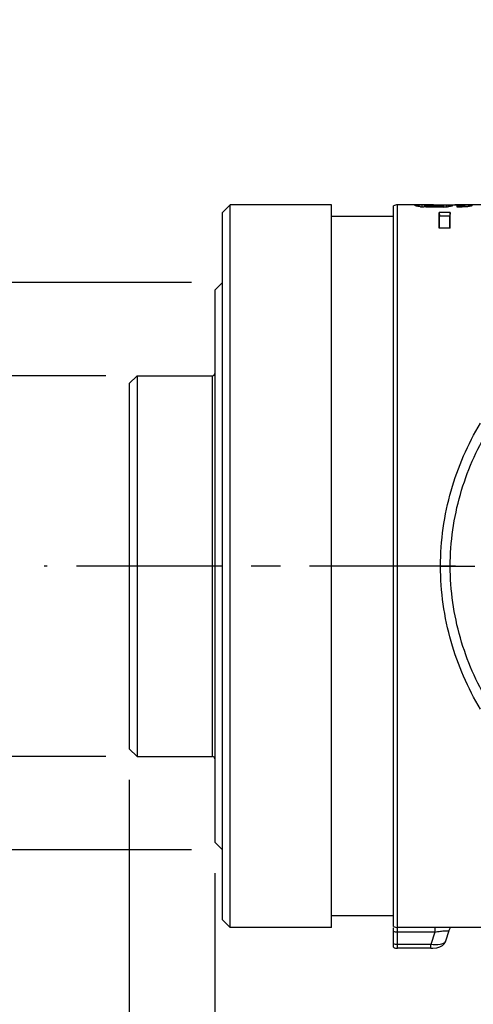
# Model space of a CAD drawing. Header units: millimetres. Extents: x 5828 to 6704, y 123 to 421.
# Tile 158 of 256: x 6359 to 6365, y 360 to 373. Entities that reach past the tile are written whole.
import ezdxf

# ---------------------------------------------------------------- set-up
doc = ezdxf.new("R2010")
doc.units = ezdxf.units.MM
doc.linetypes.add('CENTER', pattern=[0.6, 0.375, -0.075, 0.075, -0.075])
for name, color, linetype in [('中心线', 7, 'Continuous'), ('外形图', 7, 'Continuous'), ('尺寸标注', 7, 'Continuous')]:
    doc.layers.add(name, color=color, linetype=linetype)
doc.styles.add('微软雅黑', font='msyh.ttc', dxfattribs={"height": 1.5})
doc.dimstyles.new('尺寸标注_细节_1_10比例', dxfattribs={"dimtxt": 1.5, "dimasz": 1.25, "dimexe": 0.5, "dimexo": 0.4, "dimgap": 0.5, "dimtad": 1, "dimlfac": 10, "dimdsep": 46, "dimtxsty": '微软雅黑', "dimcen": 0.09, "dimadec": 0, "dimazin": 0, "dimtp": 0.01, "dimtm": 0.01, "dimtfac": 1, "dimtofl": 0, "dimtmove": 0, "dimatfit": 3, "dimfxl": 1, "dimtolj": 1, "dimarcsym": 0})

# ---------------------------------------------------------------- blocks, each defined once
blk = doc.blocks.new('*D1066')
at = {"layer": 'Defpoints', "color": 0}
for p in [(6361.703, 369.63), (6346.151, 362.33), (6361.703, 362.33)]:
    blk.add_point(p, dxfattribs=at)
at = {"layer": '尺寸标注', "color": 0, "lineweight": -2}
for p, q in [((6346.151, 369.63), (6346.151, 382.688)), ((6361.303, 369.63), (6345.651, 369.63)), ((6346.151, 368.38), (6346.151, 363.58)), ((6361.303, 362.33), (6345.651, 362.33))]:
    blk.add_line(p, q, dxfattribs=at)
at = {"layer": '尺寸标注', "color": 0}
for points in [[(6346.359, 368.38), (6345.942, 368.38), (6346.151, 369.63)], [(6345.942, 363.58), (6346.359, 363.58), (6346.151, 362.33)]]:
    blk.add_solid(points, dxfattribs=at)
at = {"layer": '尺寸标注', "color": 0, "insert": (6344.879, 380.2), "char_height": 1.5, "attachment_point": 5, "rotation": 90, "style": '微软雅黑'}
blk.add_mtext('\\A1;\\A1;{\\fAlibaba PuHuiTi 3.0 55 Regular|b0|i0|c134|p18;Φ73}', dxfattribs=at)
blk = doc.blocks.new('*D1067')
at = {"layer": 'Defpoints', "color": 0}
for p in [(6360.603, 368.43), (6354.384, 363.53), (6360.603, 363.53)]:
    blk.add_point(p, dxfattribs=at)
at = {"layer": '尺寸标注', "color": 0, "lineweight": -2}
for p, q in [((6354.384, 368.43), (6354.384, 385.679)), ((6360.203, 368.43), (6353.884, 368.43)), ((6354.384, 367.18), (6354.384, 364.78)), ((6360.203, 363.53), (6353.884, 363.53))]:
    blk.add_line(p, q, dxfattribs=at)
at = {"layer": '尺寸标注', "color": 0}
for points in [[(6354.592, 367.18), (6354.176, 367.18), (6354.384, 368.43)], [(6354.176, 364.78), (6354.592, 364.78), (6354.384, 363.53)]]:
    blk.add_solid(points, dxfattribs=at)
at = {"layer": '尺寸标注', "color": 0, "insert": (6352.413, 378.75), "char_height": 1.5, "attachment_point": 5, "rotation": 90, "style": '微软雅黑'}
blk.add_mtext('\\A1;\\A1;{\\fAlibaba PuHuiTi 3.0 65 Medium|b0|i0|c134|p18;Φ49h7({\\H0.7x;\\S 0^ -0.025;})}', dxfattribs=at)
blk = doc.blocks.new('*D1068')
at = {"layer": 'Defpoints', "color": 0}
for p in [(6360.503, 363.63), (6361.603, 362.43), (6361.603, 357.965)]:
    blk.add_point(p, dxfattribs=at)
at = {"layer": '尺寸标注', "color": 0, "lineweight": -2}
for p, q in [((6360.503, 363.23), (6360.503, 357.465)), ((6361.603, 362.03), (6361.603, 357.465)), ((6359.253, 357.965), (6349.142, 357.965)), ((6362.853, 357.965), (6364.103, 357.965))]:
    blk.add_line(p, q, dxfattribs=at)
at = {"layer": '尺寸标注', "color": 0}
for points in [[(6359.253, 357.757), (6359.253, 358.174), (6360.503, 357.965)], [(6362.853, 358.174), (6362.853, 357.757), (6361.603, 357.965)]]:
    blk.add_solid(points, dxfattribs=at)
at = {"layer": '尺寸标注', "color": 0, "insert": (6350.546, 359.215), "char_height": 1.5, "attachment_point": 5, "style": '微软雅黑'}
blk.add_mtext('\\A1;\\A1;{\\fAlibaba PuHuiTi 3.0 55 Regular|b0|i0|c134|p18;11}', dxfattribs=at)

msp = doc.modelspace()

# ---------------------------------------------------------------- linework, layer by layer
at = {"layer": '中心线', "linetype": 'CENTER', "ltscale": 5}
msp.add_line((6376.6977, 365.9796), (6359.4099, 365.9796), dxfattribs=at)
at = {"layer": '外形图', "linetype": 'ByBlock'}
for p, q in [((6361.7033, 370.5296), (6361.8033, 370.6296)), ((6361.8033, 361.3296), (6361.8033, 370.6296)), ((6363.1033, 370.6296), (6361.8033, 370.6296)), ((6363.1033, 361.3296), (6363.1033, 370.6296)), ((6363.9033, 361.3446), (6363.9033, 370.6144)), ((6363.9533, 361.0625), (6363.9533, 370.6296)), ((6364.2674, 370.6296), (6363.9533, 370.6296)), ((6364.2674, 370.6281), (6364.2685, 370.6054)), ((6364.2962, 370.6195), (6364.2946, 370.6011)), ((6364.3338, 370.6147), (6364.333, 370.5991)), ((6364.4158, 370.6292), (6364.4219, 370.6292)), ((6364.4219, 370.6292), (6364.5097, 370.6293)), ((6364.4279, 370.6124), (6364.4326, 370.6125)), ((6364.4279, 370.6124), (6364.4279, 370.597)), ((6364.5097, 370.6293), (6364.5097, 370.6234)), ((6364.5097, 370.6293), (6364.5458, 370.6293)), ((6364.5136, 370.6145), (6364.5145, 370.5984)), ((6364.5458, 370.6293), (6364.5737, 370.6292)), ((6364.5458, 370.6192), (6364.5475, 370.5997)), ((6364.5737, 370.6292), (6364.6344, 370.6292)), ((6364.5956, 370.6249), (6364.5868, 370.6249)), ((6364.6344, 370.6292), (6364.6916, 370.629)), ((6364.6916, 370.629), (6364.6915, 370.6243)), ((6364.7223, 370.5985), (6364.7223, 370.6134)), ((6364.7808, 370.6152), (6364.7816, 370.5999)), ((6364.7983, 370.6188), (6364.7999, 370.6008)), ((6364.8172, 370.6279), (6364.8159, 370.6028)), ((6365.1656, 370.6296), (6364.8172, 370.6296)), ((6364.8883, 370.625), (6364.8871, 370.6091)), ((6361.7033, 361.4296), (6361.7033, 370.5296)), ((6363.9033, 370.4796), (6363.1033, 370.4796)), ((6364.4893, 370.3264), (6364.4893, 370.5311)), ((6364.6293, 370.5311), (6364.4893, 370.5311)), ((6364.4893, 370.5311), (6364.4937, 370.4813)), ((6364.4937, 370.3264), (6364.4937, 370.4813)), ((6364.6249, 370.4813), (6364.4937, 370.4813)), ((6364.6293, 370.5311), (6364.6249, 370.4813)), ((6364.6249, 370.3264), (6364.6249, 370.4813)), ((6364.6293, 370.3264), (6364.6293, 370.5311)), ((6364.6293, 370.3264), (6364.4893, 370.3264)), ((6361.6033, 369.5296), (6361.7033, 369.6296)), ((6361.6033, 369.5295), (6361.6033, 362.4296)), ((6360.6033, 368.4296), (6360.5033, 368.3296)), ((6360.6033, 368.4296), (6360.6033, 363.5296)), ((6360.6033, 368.4296), (6361.5733, 368.4296)), ((6361.5733, 363.5296), (6361.5733, 368.4296)), ((6360.5033, 368.3296), (6360.5033, 363.6296)), ((6364.5077, 365.9796), (6364.6322, 365.9795)), ((6364.6322, 365.9796), (6364.9464, 365.9796)), ((6360.6033, 363.5296), (6360.5033, 363.6296)), ((6360.6033, 363.5296), (6361.5733, 363.5296)), ((6361.6033, 362.4296), (6361.7033, 362.3296)), ((6361.7033, 361.4296), (6361.8033, 361.3296)), ((6363.9033, 361.4796), (6363.1033, 361.4796)), ((6363.1033, 361.3296), (6361.8033, 361.3296)), ((6363.9033, 361.0759), (6363.9033, 361.3245)), ((6365.1656, 361.3296), (6363.9533, 361.3296)), ((6364.433, 361.3296), (6364.433, 361.2701)), ((6364.433, 361.2701), (6363.9533, 361.2701)), ((6364.433, 361.2701), (6364.3818, 361.111)), ((6364.6153, 361.2867), (6364.5728, 361.1546)), ((6364.3818, 361.111), (6363.9533, 361.111)), ((6364.3818, 361.0625), (6363.9533, 361.0625)), ((6364.3818, 361.0625), (6364.3818, 361.111))]:
    msp.add_line(p, q, dxfattribs=at)
for points in [[(6364.6153, 361.2867), (6364.6217, 361.3037), (6364.6374, 361.3296)], [(6364.3818, 361.0625), (6364.4096, 361.0633), (6364.459, 361.0692), (6364.4996, 361.0807), (6364.532, 361.0985), (6364.559, 361.1265), (6364.5728, 361.1547)]]:
    msp.add_lwpolyline(points, dxfattribs=at)
for centre, radius, start, end in [((6363.9533, 370.5278), 0.1, 90, 120), ((6364.3112, 368.2499), 2.3786, 91.05498, 91.51163), ((6364.3777, 371.8843), 1.286, 264.34346, 266.27504), ((6364.3428, 366.5342), 4.0946, 90.67069, 91.05572), ((6364.3794, 363.4317), 7.1973, 90.37642, 90.67264), ((6364.4368, 354.6512), 15.978, 90.07562, 90.37569), ((6364.4269, 372.9316), 2.3192, 269.1477, 270.02333), ((6364.4295, 372.7511), 2.1387, 270.08438, 270.83119), ((6364.4764, 371.9405), 1.3427, 273.04053, 274.47327), ((6362.906, 371.0902), 1.744, 343.74358, 344.52519), ((6364.4953, 371.6933), 1.0948, 274.49994, 275.25476), ((6364.5349, 368.9931), 1.6326, 87.79741, 88.17828), ((6364.6412, 354.7609), 15.8682, 89.63293, 89.81828), ((6364.6915, 362.5424), 8.0866, 89.36498, 89.63601), ((6364.7381, 366.6411), 3.9876, 88.86303, 89.38187), ((6361.5733, 368.4596), 0.03, 270, 0), ((6361.5733, 363.4996), 0.03, 0, 90), ((6363.9533, 361.4313), 0.1, 240, 270)]:
    msp.add_arc(centre, radius, start, end, dxfattribs=at)
for points, knots in [([(6364.1812, 370.6195), (6364.1812, 370.6211), (6364.1878, 370.6239), (6364.2083, 370.6261), (6364.2311, 370.6272), (6364.2484, 370.6277)], [0, 0, 0, 0, 0.0669936, 0.2415576, 1, 1, 1, 1]), ([(6364.2509, 370.6045), (6364.2405, 370.6056), (6364.223, 370.6075), (6364.2002, 370.6114), (6364.1883, 370.6144), (6364.1812, 370.6178), (6364.1812, 370.6195)], [0, 0, 0, 0, 0.4323833, 0.7438511, 0.9273514, 1, 1, 1, 1]), ([(6364.4327, 370.597), (6364.4205, 370.597), (6364.3743, 370.5972), (6364.3281, 370.5987), (6364.2941, 370.601)], [0, 0, 0, 0, 0.2639154, 1, 1, 1, 1]), ([(6364.3322, 370.6235), (6364.3233, 370.6231), (6364.3108, 370.6228), (6364.3006, 370.6211), (6364.2962, 370.6203), (6364.2962, 370.6195)], [0, 0, 0, 0, 0.7388468, 0.9299676, 1, 1, 1, 1]), ([(6364.2962, 370.6195), (6364.2962, 370.6185), (6364.3014, 370.6178), (6364.3118, 370.6157), (6364.3248, 370.6152), (6364.3338, 370.6147)], [0, 0, 0, 0, 0.0796234, 0.2861868, 1, 1, 1, 1]), ([(6364.422, 370.6247), (6364.414, 370.6247), (6364.3841, 370.6246), (6364.3542, 370.6243), (6364.3322, 370.6235)], [0, 0, 0, 0, 0.2668188, 1, 1, 1, 1]), ([(6364.5118, 370.6234), (6364.5051, 370.6236), (6364.4752, 370.6246), (6364.4452, 370.6247), (6364.422, 370.6247)], [0, 0, 0, 0, 0.2236546, 1, 1, 1, 1]), ([(6364.4605, 370.6127), (6364.4653, 370.6127), (6364.483, 370.6131), (6364.5007, 370.6137), (6364.5136, 370.6145)], [0, 0, 0, 0, 0.2692764, 1, 1, 1, 1]), ([(6364.5458, 370.6192), (6364.5458, 370.6201), (6364.5414, 370.621), (6364.5318, 370.6226), (6364.5201, 370.623), (6364.5118, 370.6234)], [0, 0, 0, 0, 0.0773444, 0.2768128, 1, 1, 1, 1]), ([(6364.5136, 370.6145), (6364.5217, 370.615), (6364.529, 370.6174), (6364.5458, 370.6164), (6364.5458, 370.6192)], [0, 0, 0, 0, 0.744554, 1, 1, 1, 1]), ([(6364.6584, 370.616), (6364.6584, 370.6144), (6364.6518, 370.6113), (6364.6327, 370.607), (6364.6115, 370.6046), (6364.5955, 370.6031)], [0, 0, 0, 0, 0.0748125, 0.2610926, 1, 1, 1, 1]), ([(6364.5976, 370.6245), (6364.6131, 370.6239), (6364.6336, 370.6227), (6364.6522, 370.6202), (6364.6584, 370.6175), (6364.6584, 370.616)], [0, 0, 0, 0, 0.7480668, 0.9293425, 1, 1, 1, 1]), ([(6364.7428, 370.6234), (6364.7349, 370.6236), (6364.7023, 370.6243), (6364.6696, 370.6246), (6364.6447, 370.6248)], [0, 0, 0, 0, 0.2390985, 1, 1, 1, 1]), ([(6364.8006, 370.6006), (6364.7814, 370.5997), (6364.7553, 370.5989), (6364.7291, 370.5986), (6364.7223, 370.5985)], [0, 0, 0, 0, 0.737186, 1, 1, 1, 1]), ([(6364.7983, 370.6188), (6364.7983, 370.6212), (6364.7845, 370.62), (6364.7786, 370.6219), (6364.7721, 370.6223)], [0, 0, 0, 0, 0.2698595, 1, 1, 1, 1]), ([(6364.7808, 370.6152), (6364.7853, 370.6155), (6364.7898, 370.6161), (6364.7983, 370.6174), (6364.7983, 370.6188)], [0, 0, 0, 0, 0.7559377, 1, 1, 1, 1]), ([(6364.8622, 370.6054), (6364.8577, 370.6049), (6364.8372, 370.6027), (6364.8167, 370.6014), (6364.8006, 370.6006)], [0, 0, 0, 0, 0.2182249, 1, 1, 1, 1]), ([(6364.8172, 370.6279), (6364.8224, 370.6278), (6364.8401, 370.6274), (6364.8579, 370.6268), (6364.8705, 370.6262)], [0, 0, 0, 0, 0.2891359, 1, 1, 1, 1]), ([(6364.9109, 370.6183), (6364.9109, 370.6144), (6364.8879, 370.6095), (6364.8752, 370.6069), (6364.8622, 370.6054)], [0, 0, 0, 0, 0.2317176, 1, 1, 1, 1]), ([(6364.8883, 370.625), (6364.8943, 370.6245), (6364.9011, 370.6244), (6364.9109, 370.6203), (6364.9109, 370.6183)], [0, 0, 0, 0, 0.7492234, 1, 1, 1, 1]), ([(6364.5077, 365.9796), (6364.5078, 366.3063), (6364.5981, 366.9522), (6364.8596, 367.5475), (6365.02, 367.8194)], [0, 0, 0, 0, 0.5085829, 1, 1, 1, 1]), ([(6364.6322, 365.9796), (6364.6326, 366.2905), (6364.7198, 366.905), (6364.9674, 367.4728), (6365.1221, 367.7305)], [0, 0, 0, 0, 0.5084916, 1, 1, 1, 1]), ([(6365.02, 364.1397), (6364.8596, 364.4116), (6364.5981, 365.0069), (6364.5078, 365.6528), (6364.5077, 365.9796)], [0, 0, 0, 0, 0.4914171, 1, 1, 1, 1]), ([(6365.1221, 364.2286), (6364.9674, 364.4863), (6364.7198, 365.0541), (6364.6326, 365.6686), (6364.6322, 365.9796)], [0, 0, 0, 0, 0.4915084, 1, 1, 1, 1]), ([(6364.433, 361.2701), (6364.4573, 361.275), (6364.5028, 361.2828), (6364.5585, 361.2896), (6364.5973, 361.2898), (6364.6104, 361.2894), (6364.6156, 361.2876), (6364.6153, 361.2867)], [0, 0, 0, 0, 0.403658, 0.7421588, 0.940376, 0.985107, 1, 1, 1, 1]), ([(6364.5689, 361.1465), (6364.555, 361.1255), (6364.4838, 361.1055), (6364.4214, 361.1065), (6364.3818, 361.111)], [0, 0, 0, 0, 0.3871839, 1, 1, 1, 1]), ([(6364.5728, 361.1546), (6364.5723, 361.1532), (6364.5712, 361.1504), (6364.5697, 361.1478), (6364.5689, 361.1465)], [0, 0, 0, 0, 0.4908014, 1, 1, 1, 1])]:
    msp.add_open_spline(points, degree=3, knots=knots, dxfattribs=at)
for points in [[(6364.3338, 370.6147), (6364.3533, 370.6136), (6364.3729, 370.613), (6364.3924, 370.6127)], [(6364.5477, 370.5997), (6364.5094, 370.5976), (6364.4711, 370.597), (6364.4327, 370.597)], [(6364.7223, 370.6134), (6364.7363, 370.6136), (6364.7502, 370.6138), (6364.7642, 370.6144)], [(6364.7721, 370.6223), (6364.7623, 370.6228), (6364.7525, 370.6231), (6364.7428, 370.6234)], [(6364.7642, 370.6144), (6364.7697, 370.6146), (6364.7753, 370.6148), (6364.7808, 370.6152)], [(6364.8705, 370.6262), (6364.8764, 370.6259), (6364.8824, 370.6255), (6364.8883, 370.625)], [(6363.9533, 361.2701), (6363.9365, 361.2701), (6363.9194, 361.2722), (6363.9033, 361.277)], [(6363.9533, 361.111), (6363.9365, 361.111), (6363.9194, 361.1131), (6363.9033, 361.1179)], [(6363.9033, 361.0759), (6363.9182, 361.0673), (6363.9361, 361.0625), (6363.9533, 361.0625)]]:
    msp.add_open_spline(points, degree=3, dxfattribs=at)

# ---------------------------------------------------------------- dimensions: what is measured, and where the dimension line sits
at = {"layer": '尺寸标注'}
dim = msp.add_linear_dim(base=(6354.3841, 363.5296), p1=(6360.6033, 368.4296), p2=(6360.6033, 363.5296), angle=90, text='\\A1;{\\fAlibaba PuHuiTi 3.0 65 Medium|b0|i0|c134|p18;Φ<>h7({\\H0.7x;\\S 0^ -0.025;})}', dimstyle='尺寸标注_细节_1_10比例', override={"dimtxsty": '微软雅黑'}, dxfattribs=at)
dim.commit()
dim.dimension.update_dxf_attribs({"geometry": '*D1067', "text_midpoint": (6354.3841, 378.7504), "dimtype": 160})
dim = msp.add_linear_dim(base=(6346.1505, 362.3296), p1=(6361.7033, 369.6296), p2=(6361.7033, 362.3296), angle=90, text='\\A1;{\\fAlibaba PuHuiTi 3.0 55 Regular|b0|i0|c134|p18;Φ<>}', dimstyle='尺寸标注_细节_1_10比例', dxfattribs=at)
dim.commit()
dim.dimension.update_dxf_attribs({"geometry": '*D1066', "text_midpoint": (6346.1505, 380.1998), "dimtype": 160})
dim = msp.add_linear_dim(base=(6361.6033, 357.9652), p1=(6360.5033, 363.6296), p2=(6361.6033, 362.4296), text='\\A1;{\\fAlibaba PuHuiTi 3.0 55 Regular|b0|i0|c134|p18;<>}', dimstyle='尺寸标注_细节_1_10比例', dxfattribs=at)
dim.commit()
dim.dimension.update_dxf_attribs({"geometry": '*D1068', "text_midpoint": (6350.5462, 357.9652), "dimtype": 160})

doc.saveas('drawing.dxf')
